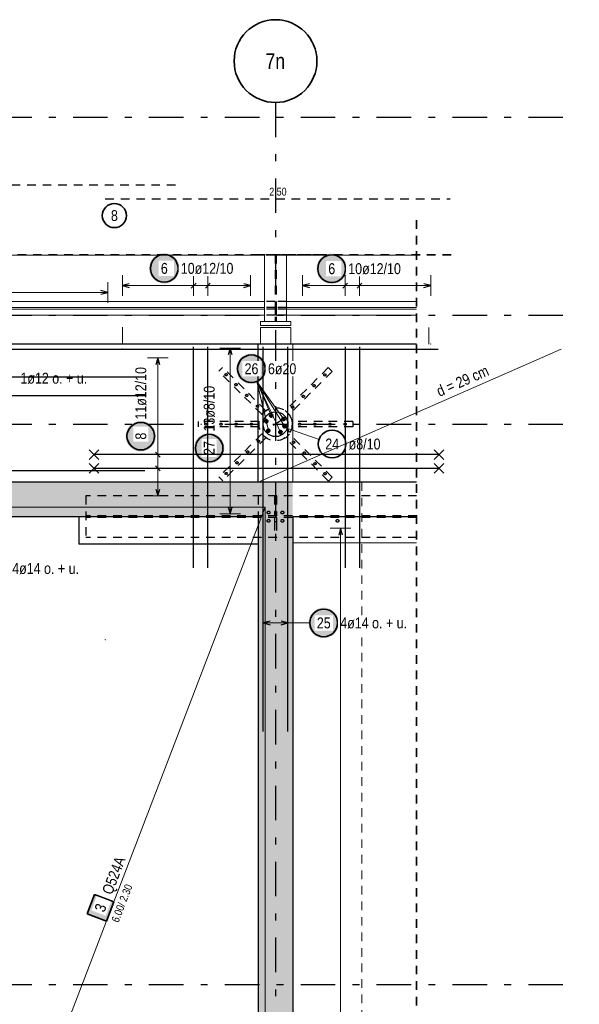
# Model space of a CAD drawing. Header units: millimetres. Extents: x -4 to 113, y -17 to 52.
# Tile 43 of 91: x 41.3 to 49.41, y 26.49 to 40.75. Entities that reach past the tile are written whole.
import ezdxf
from ezdxf.enums import TextEntityAlignment as Align

# ---------------------------------------------------------------- set-up
doc = ezdxf.new("R2010")
doc.units = ezdxf.units.MM
doc.linetypes.add('DASHDOTX2', pattern=[2, 1, -0.5, 0, -0.5])
doc.linetypes.add('HIDDEN', pattern=[0.375, 0.25, -0.125])
for name, color, linetype, lineweight in [('Achsen', 7, 'Continuous', 20), ('Mattenbewehrung', 7, 'Continuous', 20), ('Schraffuren', 7, 'Continuous', 20), ('Stabstahl', 7, 'Continuous', 20)]:
    doc.layers.add(name, color=color, linetype=linetype, lineweight=lineweight)
doc.styles.add('Arial Narrow', font='ARIALN.TTF')

msp = doc.modelspace()

# ---------------------------------------------------------------- hatches: boundary and pattern name
at = {"lineweight": 25, "true_color": 0xffffff}
msp.add_hatch(color=7, dxfattribs=at).paths.add_polyline_path([(43.274441, 34.716587), (43.274307, 34.724265), (43.273905, 34.731934), (43.273236, 34.739584), (43.2723, 34.747205), (43.271099, 34.75479), (43.269634, 34.762328), (43.267906, 34.76981), (43.265919, 34.777228), (43.263674, 34.784571), (43.261174, 34.791832), (43.258422, 34.799001), (43.255421, 34.806069), (43.252176, 34.813029), (43.24869, 34.819871), (43.244967, 34.826587), (43.241012, 34.83317), (43.23683, 34.83961), (43.232425, 34.8459), (43.227804, 34.852033), (43.222971, 34.858001), (43.217933, 34.863796), (43.212696, 34.869412), (43.207266, 34.874842), (43.20165, 34.880079), (43.195855, 34.885117), (43.189887, 34.88995), (43.183754, 34.894571), (43.177464, 34.898976), (43.171023, 34.903158), (43.164441, 34.907113), (43.157725, 34.910836), (43.150883, 34.914322), (43.143923, 34.917567), (43.136855, 34.920568), (43.129686, 34.92332), (43.122425, 34.92582), (43.115081, 34.928065), (43.107664, 34.930052), (43.100182, 34.93178), (43.092644, 34.933245), (43.085059, 34.934446), (43.077438, 34.935382), (43.069788, 34.936051), (43.062119, 34.936453), (43.054441, 34.936587), (43.046763, 34.936453), (43.039095, 34.936051), (43.031445, 34.935382), (43.023823, 34.934446), (43.016239, 34.933245), (43.008701, 34.93178), (43.001218, 34.930052), (42.993801, 34.928065), (42.986458, 34.92582), (42.979197, 34.92332), (42.972028, 34.920568), (42.964959, 34.917567), (42.958, 34.914322), (42.951158, 34.910836), (42.944441, 34.907113), (42.937859, 34.903158), (42.931419, 34.898976), (42.925128, 34.894571), (42.918996, 34.88995), (42.913028, 34.885117), (42.907233, 34.880079), (42.901616, 34.874842), (42.896186, 34.869412), (42.890949, 34.863796), (42.885911, 34.858001), (42.881079, 34.852033), (42.876458, 34.8459), (42.872053, 34.83961), (42.867871, 34.83317), (42.863916, 34.826587), (42.860193, 34.819871), (42.856707, 34.813029), (42.853461, 34.806069), (42.850461, 34.799001), (42.847709, 34.791832), (42.845209, 34.784571), (42.842964, 34.777228), (42.840976, 34.76981), (42.839249, 34.762328), (42.837784, 34.75479), (42.836582, 34.747205), (42.835646, 34.739584), (42.834977, 34.731934), (42.834575, 34.724265), (42.834441, 34.716587), (42.834575, 34.708909), (42.834977, 34.701241), (42.835646, 34.693591), (42.836582, 34.685969), (42.837784, 34.678385), (42.839249, 34.670847), (42.840976, 34.663364), (42.842964, 34.655947), (42.845209, 34.648604), (42.847709, 34.641343), (42.850461, 34.634174), (42.853461, 34.627105), (42.856707, 34.620146), (42.860193, 34.613304), (42.863916, 34.606587), (42.867871, 34.600005), (42.872053, 34.593565), (42.876458, 34.587275), (42.881079, 34.581142), (42.885911, 34.575174), (42.890949, 34.569379), (42.896186, 34.563762), (42.901616, 34.558333), (42.907233, 34.553095), (42.913028, 34.548058), (42.918996, 34.543225), (42.925128, 34.538604), (42.931419, 34.534199), (42.937859, 34.530017), (42.944441, 34.526062), (42.951158, 34.522339), (42.958, 34.518853), (42.964959, 34.515607), (42.972028, 34.512607), (42.979197, 34.509855), (42.986458, 34.507355), (42.993801, 34.50511), (43.001218, 34.503122), (43.008701, 34.501395), (43.016239, 34.49993), (43.023823, 34.498728), (43.031445, 34.497792), (43.039095, 34.497123), (43.046763, 34.496721), (43.054441, 34.496587), (43.062119, 34.496721), (43.069788, 34.497123), (43.077438, 34.497792), (43.085059, 34.498728), (43.092644, 34.49993), (43.100182, 34.501395), (43.107664, 34.503122), (43.115081, 34.50511), (43.122425, 34.507355), (43.129686, 34.509855), (43.136855, 34.512607), (43.143923, 34.515607), (43.150883, 34.518853), (43.157725, 34.522339), (43.164441, 34.526062), (43.171023, 34.530017), (43.177464, 34.534199), (43.183754, 34.538604), (43.189887, 34.543225), (43.195855, 34.548058), (43.20165, 34.553095), (43.207266, 34.558333), (43.212696, 34.563762), (43.217933, 34.569379), (43.222971, 34.575174), (43.227804, 34.581142), (43.232425, 34.587275), (43.23683, 34.593565), (43.241012, 34.600005), (43.244967, 34.606587), (43.24869, 34.613304), (43.252176, 34.620146), (43.255421, 34.627105), (43.258422, 34.634174), (43.261174, 34.641343), (43.263674, 34.648604), (43.265919, 34.655947), (43.267906, 34.663364), (43.269634, 34.670847), (43.271099, 34.678385), (43.2723, 34.685969), (43.273236, 34.693591), (43.273905, 34.701241)])
at = {"layer": 'Mattenbewehrung', "lineweight": 18, "true_color": 0xffffff}
msp.add_hatch(color=7, dxfattribs=at).paths.add_polyline_path([(42.383785, 28.077715), (42.276404, 27.797591), (42.556528, 27.69021), (42.663909, 27.970334)])
at = {"layer": 'Schraffuren', "lineweight": 25, "true_color": 0xffffff}
for points in [[(43.614723, 37.1479), (43.614589, 37.155578), (43.614187, 37.163246), (43.613518, 37.170896), (43.612582, 37.178518), (43.61138, 37.186102), (43.609915, 37.19364), (43.608188, 37.201123), (43.6062, 37.20854), (43.603955, 37.215883), (43.601455, 37.223144), (43.598703, 37.230313), (43.595703, 37.237382), (43.592457, 37.244341), (43.588971, 37.251183), (43.585248, 37.2579), (43.581293, 37.264482), (43.577111, 37.270922), (43.572706, 37.277212), (43.568085, 37.283345), (43.563252, 37.289313), (43.558215, 37.295108), (43.552977, 37.300725), (43.547548, 37.306154), (43.541931, 37.311392), (43.536136, 37.31643), (43.530168, 37.321262), (43.524035, 37.325883), (43.517745, 37.330288), (43.511305, 37.33447), (43.504723, 37.338425), (43.498006, 37.342148), (43.491164, 37.345634), (43.484205, 37.34888), (43.477136, 37.35188), (43.469967, 37.354632), (43.462706, 37.357132), (43.455363, 37.359377), (43.447946, 37.361365), (43.440463, 37.363092), (43.432925, 37.364557), (43.425341, 37.365759), (43.417719, 37.366695), (43.410069, 37.367364), (43.402401, 37.367766), (43.394723, 37.3679), (43.387045, 37.367766), (43.379376, 37.367364), (43.371726, 37.366695), (43.364105, 37.365759), (43.35652, 37.364557), (43.348982, 37.363092), (43.3415, 37.361365), (43.334082, 37.359377), (43.326739, 37.357132), (43.319478, 37.354632), (43.312309, 37.35188), (43.305241, 37.34888), (43.298281, 37.345634), (43.291439, 37.342148), (43.284723, 37.338425), (43.27814, 37.33447), (43.2717, 37.330288), (43.26541, 37.325883), (43.259277, 37.321262), (43.253309, 37.31643), (43.247514, 37.311392), (43.241898, 37.306154), (43.236468, 37.300725), (43.231231, 37.295108), (43.226193, 37.289313), (43.22136, 37.283345), (43.216739, 37.277212), (43.212334, 37.270922), (43.208152, 37.264482), (43.204197, 37.2579), (43.200474, 37.251183), (43.196988, 37.244341), (43.193743, 37.237382), (43.190742, 37.230313), (43.18799, 37.223144), (43.18549, 37.215883), (43.183245, 37.20854), (43.181258, 37.201123), (43.17953, 37.19364), (43.178065, 37.186102), (43.176864, 37.178518), (43.175928, 37.170896), (43.175259, 37.163246), (43.174857, 37.155578), (43.174723, 37.1479), (43.174857, 37.140222), (43.175259, 37.132553), (43.175928, 37.124903), (43.176864, 37.117282), (43.178065, 37.109697), (43.17953, 37.102159), (43.181258, 37.094677), (43.183245, 37.08726), (43.18549, 37.079916), (43.18799, 37.072655), (43.190742, 37.065486), (43.193743, 37.058418), (43.196988, 37.051458), (43.200474, 37.044616), (43.204197, 37.0379), (43.208152, 37.031317), (43.212334, 37.024877), (43.216739, 37.018587), (43.22136, 37.012454), (43.226193, 37.006486), (43.231231, 37.000691), (43.236468, 36.995075), (43.241898, 36.989645), (43.247514, 36.984408), (43.253309, 36.97937), (43.259277, 36.974537), (43.26541, 36.969916), (43.2717, 36.965511), (43.27814, 36.961329), (43.284723, 36.957374), (43.291439, 36.953651), (43.298281, 36.950165), (43.305241, 36.94692), (43.312309, 36.943919), (43.319478, 36.941167), (43.326739, 36.938667), (43.334082, 36.936422), (43.3415, 36.934435), (43.348982, 36.932707), (43.35652, 36.931242), (43.364105, 36.930041), (43.371726, 36.929105), (43.379376, 36.928436), (43.387045, 36.928034), (43.394723, 36.9279), (43.402401, 36.928034), (43.410069, 36.928436), (43.417719, 36.929105), (43.425341, 36.930041), (43.432925, 36.931242), (43.440463, 36.932707), (43.447946, 36.934435), (43.455363, 36.936422), (43.462706, 36.938667), (43.469967, 36.941167), (43.477136, 36.943919), (43.484205, 36.94692), (43.491164, 36.950165), (43.498006, 36.953651), (43.504723, 36.957374), (43.511305, 36.961329), (43.517745, 36.965511), (43.524035, 36.969916), (43.530168, 36.974537), (43.536136, 36.97937), (43.541931, 36.984408), (43.547548, 36.989645), (43.552977, 36.995075), (43.558215, 37.000691), (43.563252, 37.006486), (43.568085, 37.012454), (43.572706, 37.018587), (43.577111, 37.024877), (43.581293, 37.031317), (43.585248, 37.0379), (43.588971, 37.044616), (43.592457, 37.051458), (43.595703, 37.058418), (43.598703, 37.065486), (43.601455, 37.072655), (43.603955, 37.079916), (43.6062, 37.08726), (43.608188, 37.094677), (43.609915, 37.102159), (43.61138, 37.109697), (43.612582, 37.117282), (43.613518, 37.124903), (43.614187, 37.132553)], [(46.041682, 37.143223), (46.041548, 37.150901), (46.041146, 37.158569), (46.040477, 37.166219), (46.039541, 37.173841), (46.03834, 37.181426), (46.036874, 37.188964), (46.035147, 37.196446), (46.03316, 37.203863), (46.030914, 37.211207), (46.028414, 37.218467), (46.025662, 37.225636), (46.022662, 37.232705), (46.019417, 37.239665), (46.01593, 37.246507), (46.012208, 37.253223), (46.008253, 37.259805), (46.00407, 37.266245), (45.999666, 37.272536), (45.995044, 37.278668), (45.990212, 37.284636), (45.985174, 37.290432), (45.979937, 37.296048), (45.974507, 37.301478), (45.968891, 37.306715), (45.963095, 37.311753), (45.957128, 37.316585), (45.950995, 37.321207), (45.944704, 37.325611), (45.938264, 37.329794), (45.931682, 37.333749), (45.924966, 37.337471), (45.918124, 37.340958), (45.911164, 37.344203), (45.904095, 37.347203), (45.896926, 37.349955), (45.889666, 37.352455), (45.882322, 37.354701), (45.874905, 37.356688), (45.867423, 37.358415), (45.859885, 37.359881), (45.8523, 37.361082), (45.844678, 37.362018), (45.837028, 37.362687), (45.82936, 37.363089), (45.821682, 37.363223), (45.814004, 37.363089), (45.806336, 37.362687), (45.798686, 37.362018), (45.791064, 37.361082), (45.783479, 37.359881), (45.775941, 37.358415), (45.768459, 37.356688), (45.761042, 37.354701), (45.753698, 37.352455), (45.746438, 37.349955), (45.739269, 37.347203), (45.7322, 37.344203), (45.72524, 37.340958), (45.718398, 37.337471), (45.711682, 37.333749), (45.7051, 37.329794), (45.69866, 37.325611), (45.692369, 37.321207), (45.686236, 37.316585), (45.680269, 37.311753), (45.674473, 37.306715), (45.668857, 37.301478), (45.663427, 37.296048), (45.65819, 37.290432), (45.653152, 37.284636), (45.64832, 37.278668), (45.643698, 37.272536), (45.639294, 37.266245), (45.635111, 37.259805), (45.631156, 37.253223), (45.627434, 37.246507), (45.623947, 37.239665), (45.620702, 37.232705), (45.617702, 37.225636), (45.61495, 37.218467), (45.61245, 37.211207), (45.610204, 37.203863), (45.608217, 37.196446), (45.60649, 37.188964), (45.605024, 37.181426), (45.603823, 37.173841), (45.602887, 37.166219), (45.602218, 37.158569), (45.601816, 37.150901), (45.601682, 37.143223), (45.601816, 37.135545), (45.602218, 37.127877), (45.602887, 37.120227), (45.603823, 37.112605), (45.605024, 37.10502), (45.60649, 37.097482), (45.608217, 37.09), (45.610204, 37.082583), (45.61245, 37.075239), (45.61495, 37.067979), (45.617702, 37.060809), (45.620702, 37.053741), (45.623947, 37.046781), (45.627434, 37.039939), (45.631156, 37.033223), (45.635111, 37.026641), (45.639294, 37.020201), (45.643698, 37.01391), (45.64832, 37.007777), (45.653152, 37.00181), (45.65819, 36.996014), (45.663427, 36.990398), (45.668857, 36.984968), (45.674473, 36.979731), (45.680269, 36.974693), (45.686236, 36.969861), (45.692369, 36.965239), (45.69866, 36.960835), (45.7051, 36.956652), (45.711682, 36.952697), (45.718398, 36.948974), (45.72524, 36.945488), (45.7322, 36.942243), (45.739269, 36.939242), (45.746438, 36.936491), (45.753698, 36.933991), (45.761042, 36.931745), (45.768459, 36.929758), (45.775941, 36.92803), (45.783479, 36.926565), (45.791064, 36.925364), (45.798686, 36.924428), (45.806336, 36.923759), (45.814004, 36.923357), (45.821682, 36.923223), (45.82936, 36.923357), (45.837028, 36.923759), (45.844678, 36.924428), (45.8523, 36.925364), (45.859885, 36.926565), (45.867423, 36.92803), (45.874905, 36.929758), (45.882322, 36.931745), (45.889666, 36.933991), (45.896926, 36.936491), (45.904095, 36.939242), (45.911164, 36.942243), (45.918124, 36.945488), (45.924966, 36.948974), (45.931682, 36.952697), (45.938264, 36.956652), (45.944704, 36.960835), (45.950995, 36.965239), (45.957128, 36.969861), (45.963095, 36.974693), (45.968891, 36.979731), (45.974507, 36.984968), (45.979937, 36.990398), (45.985174, 36.996014), (45.990212, 37.00181), (45.995044, 37.007777), (45.999666, 37.01391), (46.00407, 37.020201), (46.008253, 37.026641), (46.012208, 37.033223), (46.01593, 37.039939), (46.019417, 37.046781), (46.022662, 37.053741), (46.025662, 37.060809), (46.028414, 37.067979), (46.030914, 37.075239), (46.03316, 37.082583), (46.035147, 37.09), (46.036874, 37.097482), (46.03834, 37.10502), (46.039541, 37.112605), (46.040477, 37.120227), (46.041146, 37.127877)]]:
    msp.add_hatch(color=7, dxfattribs=at).paths.add_polyline_path(points)
at = {"layer": 'Schraffuren', "lineweight": 13, "true_color": 0xd7ffd7}
for points in [[(42.156532, 34.050195), (42.156532, 33.550196), (10.366532, 33.550196), (9.866532, 34.050196)], [(44.756532, 34.050196), (44.756532, 33.550196), (42.156532, 33.550196), (42.156532, 34.050195)], [(45.256532, 34.050196), (45.256532, 6.630196), (44.756532, 6.630196), (44.756532, 34.050196)]]:
    msp.add_hatch(color=254, dxfattribs=at).paths.add_polyline_path(points)
at = {"layer": 'Stabstahl', "lineweight": 50, "true_color": 0xffffff}
msp.add_hatch(color=7, dxfattribs=at).paths.add_polyline_path([(44.87777, 35.693432), (44.877636, 35.70111), (44.877234, 35.708778), (44.876564, 35.716428), (44.875629, 35.72405), (44.874427, 35.731634), (44.872962, 35.739172), (44.871235, 35.746655), (44.869247, 35.754072), (44.867002, 35.761415), (44.864502, 35.768676), (44.86175, 35.775845), (44.85875, 35.782914), (44.855504, 35.789873), (44.852018, 35.796715), (44.848295, 35.803432), (44.84434, 35.810014), (44.840158, 35.816454), (44.835753, 35.822744), (44.831132, 35.828877), (44.826299, 35.834845), (44.821262, 35.84064), (44.816024, 35.846257), (44.810594, 35.851686), (44.804978, 35.856924), (44.799183, 35.861962), (44.793215, 35.866794), (44.787082, 35.871415), (44.780792, 35.87582), (44.774352, 35.880002), (44.76777, 35.883957), (44.761053, 35.88768), (44.754211, 35.891166), (44.747252, 35.894412), (44.740183, 35.897412), (44.733014, 35.900164), (44.725753, 35.902664), (44.71841, 35.904909), (44.710992, 35.906897), (44.70351, 35.908624), (44.695972, 35.910089), (44.688388, 35.911291), (44.680766, 35.912227), (44.673116, 35.912896), (44.665448, 35.913298), (44.65777, 35.913432), (44.650092, 35.913298), (44.642423, 35.912896), (44.634773, 35.912227), (44.627152, 35.911291), (44.619567, 35.910089), (44.612029, 35.908624), (44.604547, 35.906897), (44.597129, 35.904909), (44.589786, 35.902664), (44.582525, 35.900164), (44.575356, 35.897412), (44.568288, 35.894412), (44.561328, 35.891166), (44.554486, 35.88768), (44.54777, 35.883957), (44.541187, 35.880002), (44.534747, 35.87582), (44.528457, 35.871415), (44.522324, 35.866794), (44.516356, 35.861962), (44.510561, 35.856924), (44.504945, 35.851686), (44.499515, 35.846257), (44.494278, 35.84064), (44.48924, 35.834845), (44.484407, 35.828877), (44.479786, 35.822744), (44.475381, 35.816454), (44.471199, 35.810014), (44.467244, 35.803432), (44.463521, 35.796715), (44.460035, 35.789873), (44.45679, 35.782914), (44.453789, 35.775845), (44.451037, 35.768676), (44.448537, 35.761415), (44.446292, 35.754072), (44.444305, 35.746655), (44.442577, 35.739172), (44.441112, 35.731634), (44.439911, 35.72405), (44.438975, 35.716428), (44.438306, 35.708778), (44.437904, 35.70111), (44.43777, 35.693432), (44.437904, 35.685754), (44.438306, 35.678085), (44.438975, 35.670435), (44.439911, 35.662814), (44.441112, 35.655229), (44.442577, 35.647691), (44.444305, 35.640209), (44.446292, 35.632792), (44.448537, 35.625448), (44.451037, 35.618187), (44.453789, 35.611018), (44.45679, 35.60395), (44.460035, 35.59699), (44.463521, 35.590148), (44.467244, 35.583432), (44.471199, 35.576849), (44.475381, 35.570409), (44.479786, 35.564119), (44.484407, 35.557986), (44.48924, 35.552018), (44.494278, 35.546223), (44.499515, 35.540607), (44.504945, 35.535177), (44.510561, 35.52994), (44.516356, 35.524902), (44.522324, 35.520069), (44.528457, 35.515448), (44.534747, 35.511043), (44.541187, 35.506861), (44.54777, 35.502906), (44.554486, 35.499183), (44.561328, 35.495697), (44.568288, 35.492452), (44.575356, 35.489451), (44.582525, 35.486699), (44.589786, 35.484199), (44.597129, 35.481954), (44.604547, 35.479967), (44.612029, 35.478239), (44.619567, 35.476774), (44.627152, 35.475573), (44.634773, 35.474637), (44.642423, 35.473968), (44.650092, 35.473566), (44.65777, 35.473432), (44.665448, 35.473566), (44.673116, 35.473968), (44.680766, 35.474637), (44.688388, 35.475573), (44.695972, 35.476774), (44.70351, 35.478239), (44.710992, 35.479967), (44.71841, 35.481954), (44.725753, 35.484199), (44.733014, 35.486699), (44.740183, 35.489451), (44.747252, 35.492452), (44.754211, 35.495697), (44.761053, 35.499183), (44.76777, 35.502906), (44.774352, 35.506861), (44.780792, 35.511043), (44.787082, 35.515448), (44.793215, 35.520069), (44.799183, 35.524902), (44.804978, 35.52994), (44.810594, 35.535177), (44.816024, 35.540607), (44.821262, 35.546223), (44.826299, 35.552018), (44.831132, 35.557986), (44.835753, 35.564119), (44.840158, 35.570409), (44.84434, 35.576849), (44.848295, 35.583432), (44.852018, 35.590148), (44.855504, 35.59699), (44.85875, 35.60395), (44.86175, 35.611018), (44.864502, 35.618187), (44.867002, 35.625448), (44.869247, 35.632792), (44.871235, 35.640209), (44.872962, 35.647691), (44.874427, 35.655229), (44.875629, 35.662814), (44.876564, 35.670435), (44.877234, 35.678085)])
at = {"layer": 'Stabstahl', "lineweight": 25, "true_color": 0xffffff}
for points in [[(44.26589, 34.543533), (44.265755, 34.551211), (44.265354, 34.55888), (44.264684, 34.56653), (44.263748, 34.574151), (44.262547, 34.581736), (44.261082, 34.589274), (44.259355, 34.596756), (44.257367, 34.604174), (44.255122, 34.611517), (44.252622, 34.618778), (44.24987, 34.625947), (44.24687, 34.633015), (44.243624, 34.639975), (44.240138, 34.646817), (44.236415, 34.653533), (44.23246, 34.660116), (44.228278, 34.666556), (44.223873, 34.672846), (44.219252, 34.678979), (44.214419, 34.684947), (44.209381, 34.690742), (44.204144, 34.696358), (44.198714, 34.701788), (44.193098, 34.707025), (44.187303, 34.712063), (44.181335, 34.716896), (44.175202, 34.721517), (44.168912, 34.725922), (44.162472, 34.730104), (44.15589, 34.734059), (44.149173, 34.737782), (44.142331, 34.741268), (44.135372, 34.744513), (44.128303, 34.747514), (44.121134, 34.750266), (44.113873, 34.752766), (44.10653, 34.755011), (44.099112, 34.756998), (44.09163, 34.758726), (44.084092, 34.760191), (44.076508, 34.761392), (44.068886, 34.762328), (44.061236, 34.762997), (44.053567, 34.763399), (44.04589, 34.763533), (44.038212, 34.763399), (44.030543, 34.762997), (44.022893, 34.762328), (44.015271, 34.761392), (44.007687, 34.760191), (44.000149, 34.758726), (43.992667, 34.756998), (43.985249, 34.755011), (43.977906, 34.752766), (43.970645, 34.750266), (43.963476, 34.747514), (43.956407, 34.744513), (43.949448, 34.741268), (43.942606, 34.737782), (43.93589, 34.734059), (43.929307, 34.730104), (43.922867, 34.725922), (43.916577, 34.721517), (43.910444, 34.716896), (43.904476, 34.712063), (43.898681, 34.707025), (43.893065, 34.701788), (43.887635, 34.696358), (43.882398, 34.690742), (43.87736, 34.684947), (43.872527, 34.678979), (43.867906, 34.672846), (43.863501, 34.666556), (43.859319, 34.660116), (43.855364, 34.653533), (43.851641, 34.646817), (43.848155, 34.639975), (43.84491, 34.633015), (43.841909, 34.625947), (43.839157, 34.618778), (43.836657, 34.611517), (43.834412, 34.604174), (43.832424, 34.596756), (43.830697, 34.589274), (43.829232, 34.581736), (43.828031, 34.574151), (43.827095, 34.56653), (43.826425, 34.55888), (43.826024, 34.551211), (43.82589, 34.543533), (43.826024, 34.535855), (43.826425, 34.528187), (43.827095, 34.520537), (43.828031, 34.512915), (43.829232, 34.505331), (43.830697, 34.497793), (43.832424, 34.490311), (43.834412, 34.482893), (43.836657, 34.47555), (43.839157, 34.468289), (43.841909, 34.46112), (43.84491, 34.454051), (43.848155, 34.447092), (43.851641, 34.44025), (43.855364, 34.433533), (43.859319, 34.426951), (43.863501, 34.420511), (43.867906, 34.414221), (43.872527, 34.408088), (43.87736, 34.40212), (43.882398, 34.396325), (43.887635, 34.390709), (43.893065, 34.385279), (43.898681, 34.380042), (43.904476, 34.375004), (43.910444, 34.370171), (43.916577, 34.36555), (43.922867, 34.361145), (43.929307, 34.356963), (43.93589, 34.353008), (43.942606, 34.349285), (43.949448, 34.345799), (43.956407, 34.342553), (43.963476, 34.339553), (43.970645, 34.336801), (43.977906, 34.334301), (43.985249, 34.332056), (43.992667, 34.330068), (44.000149, 34.328341), (44.007687, 34.326876), (44.015271, 34.325674), (44.022893, 34.324739), (44.030543, 34.324069), (44.038212, 34.323667), (44.04589, 34.323533), (44.053567, 34.323667), (44.061236, 34.324069), (44.068886, 34.324739), (44.076508, 34.325674), (44.084092, 34.326876), (44.09163, 34.328341), (44.099112, 34.330068), (44.10653, 34.332056), (44.113873, 34.334301), (44.121134, 34.336801), (44.128303, 34.339553), (44.135372, 34.342553), (44.142331, 34.345799), (44.149173, 34.349285), (44.15589, 34.353008), (44.162472, 34.356963), (44.168912, 34.361145), (44.175202, 34.36555), (44.181335, 34.370171), (44.187303, 34.375004), (44.193098, 34.380042), (44.198714, 34.385279), (44.204144, 34.390709), (44.209381, 34.396325), (44.214419, 34.40212), (44.219252, 34.408088), (44.223873, 34.414221), (44.228278, 34.420511), (44.23246, 34.426951), (44.236415, 34.433533), (44.240138, 34.44025), (44.243624, 34.447092), (44.24687, 34.454051), (44.24987, 34.46112), (44.252622, 34.468289), (44.255122, 34.47555), (44.257367, 34.482893), (44.259355, 34.490311), (44.261082, 34.497793), (44.262547, 34.505331), (44.263748, 34.512915), (44.264684, 34.520537), (44.265354, 34.528187)], [(45.925309, 32.011003), (45.925175, 32.018681), (45.924773, 32.026349), (45.924104, 32.033999), (45.923168, 32.041621), (45.921966, 32.049205), (45.920501, 32.056743), (45.918774, 32.064226), (45.916786, 32.071643), (45.914541, 32.078987), (45.912041, 32.086247), (45.909289, 32.093416), (45.906289, 32.100485), (45.903043, 32.107444), (45.899557, 32.114287), (45.895834, 32.121003), (45.891879, 32.127585), (45.887697, 32.134025), (45.883292, 32.140316), (45.878671, 32.146448), (45.873838, 32.152416), (45.868801, 32.158212), (45.863563, 32.163828), (45.858134, 32.169258), (45.852517, 32.174495), (45.846722, 32.179533), (45.840754, 32.184365), (45.834621, 32.188987), (45.828331, 32.193391), (45.821891, 32.197573), (45.815309, 32.201528), (45.808592, 32.205251), (45.80175, 32.208737), (45.794791, 32.211983), (45.787722, 32.214983), (45.780553, 32.217735), (45.773292, 32.220235), (45.765949, 32.22248), (45.758532, 32.224468), (45.751049, 32.226195), (45.743511, 32.227661), (45.735927, 32.228862), (45.728305, 32.229798), (45.720655, 32.230467), (45.712987, 32.230869), (45.705309, 32.231003), (45.697631, 32.230869), (45.689962, 32.230467), (45.682312, 32.229798), (45.674691, 32.228862), (45.667106, 32.227661), (45.659568, 32.226195), (45.652086, 32.224468), (45.644669, 32.22248), (45.637325, 32.220235), (45.630064, 32.217735), (45.622895, 32.214983), (45.615827, 32.211983), (45.608867, 32.208737), (45.602025, 32.205251), (45.595309, 32.201528), (45.588726, 32.197573), (45.582286, 32.193391), (45.575996, 32.188987), (45.569863, 32.184365), (45.563895, 32.179533), (45.5581, 32.174495), (45.552484, 32.169258), (45.547054, 32.163828), (45.541817, 32.158212), (45.536779, 32.152416), (45.531946, 32.146448), (45.527325, 32.140316), (45.52292, 32.134025), (45.518738, 32.127585), (45.514783, 32.121003), (45.51106, 32.114287), (45.507574, 32.107444), (45.504329, 32.100485), (45.501328, 32.093416), (45.498576, 32.086247), (45.496076, 32.078987), (45.493831, 32.071643), (45.491844, 32.064226), (45.490116, 32.056743), (45.488651, 32.049205), (45.48745, 32.041621), (45.486514, 32.033999), (45.485845, 32.026349), (45.485443, 32.018681), (45.485309, 32.011003), (45.485443, 32.003325), (45.485845, 31.995656), (45.486514, 31.988007), (45.48745, 31.980385), (45.488651, 31.9728), (45.490116, 31.965262), (45.491844, 31.95778), (45.493831, 31.950363), (45.496076, 31.943019), (45.498576, 31.935758), (45.501328, 31.928589), (45.504329, 31.921521), (45.507574, 31.914561), (45.51106, 31.907719), (45.514783, 31.901003), (45.518738, 31.894421), (45.52292, 31.88798), (45.527325, 31.88169), (45.531946, 31.875557), (45.536779, 31.86959), (45.541817, 31.863794), (45.547054, 31.858178), (45.552484, 31.852748), (45.5581, 31.847511), (45.563895, 31.842473), (45.569863, 31.83764), (45.575996, 31.833019), (45.582286, 31.828615), (45.588726, 31.824432), (45.595309, 31.820477), (45.602025, 31.816754), (45.608867, 31.813268), (45.615827, 31.810023), (45.622895, 31.807022), (45.630064, 31.80427), (45.637325, 31.80177), (45.644669, 31.799525), (45.652086, 31.797538), (45.659568, 31.79581), (45.667106, 31.794345), (45.674691, 31.793144), (45.682312, 31.792208), (45.689962, 31.791539), (45.697631, 31.791137), (45.705309, 31.791003), (45.712987, 31.791137), (45.720655, 31.791539), (45.728305, 31.792208), (45.735927, 31.793144), (45.743511, 31.794345), (45.751049, 31.79581), (45.758532, 31.797538), (45.765949, 31.799525), (45.773292, 31.80177), (45.780553, 31.80427), (45.787722, 31.807022), (45.794791, 31.810023), (45.80175, 31.813268), (45.808592, 31.816754), (45.815309, 31.820477), (45.821891, 31.824432), (45.828331, 31.828615), (45.834621, 31.833019), (45.840754, 31.83764), (45.846722, 31.842473), (45.852517, 31.847511), (45.858134, 31.852748), (45.863563, 31.858178), (45.868801, 31.863794), (45.873838, 31.86959), (45.878671, 31.875557), (45.883292, 31.88169), (45.887697, 31.88798), (45.891879, 31.894421), (45.895834, 31.901003), (45.899557, 31.907719), (45.903043, 31.914561), (45.906289, 31.921521), (45.909289, 31.928589), (45.912041, 31.935758), (45.914541, 31.943019), (45.916786, 31.950363), (45.918774, 31.95778), (45.920501, 31.965262), (45.921966, 31.9728), (45.923168, 31.980385), (45.924104, 31.988007), (45.924773, 31.995656)]]:
    msp.add_hatch(color=7, dxfattribs=at).paths.add_polyline_path(points)

# ---------------------------------------------------------------- linework, layer by layer
at = {"color": 2, "linetype": 'HIDDEN', "lineweight": 35, "ltscale": 0.5}
for p, q in [((45.667387, 37.344906), (4.22623, 37.344906)), ((47.552818, 37.344906), (44.667387, 37.344906))]:
    msp.add_line(p, q, dxfattribs=at)
at = {"color": 7, "linetype": 'Continuous', "lineweight": 18}
for p, q in [((44.847387, 37.340203), (40.567417, 37.340203)), ((44.847387, 37.344906), (44.847387, 36.380203)), ((45.167387, 37.344906), (45.167387, 36.380203)), ((47.052818, 37.340203), (45.167387, 37.340203)), ((44.847387, 36.670203), (40.567417, 36.670203)), ((47.052818, 36.670203), (45.167387, 36.670203)), ((44.847387, 36.581371), (40.567417, 36.581351)), ((44.847387, 36.559203), (40.567417, 36.559203)), ((47.052818, 36.581382), (45.167387, 36.581373)), ((47.052818, 36.559203), (45.167387, 36.559203)), ((44.847387, 36.470203), (40.567417, 36.470203)), ((44.847387, 36.380203), (44.787387, 36.380203)), ((44.787387, 36.380203), (44.787387, 36.320203)), ((45.167387, 36.380203), (44.847387, 36.380203)), ((47.052818, 36.470203), (45.167387, 36.470203)), ((45.227387, 36.380203), (45.167387, 36.380203)), ((45.227387, 36.380203), (45.227387, 36.320203)), ((45.227387, 36.320441), (44.787387, 36.320438)), ((45.227387, 36.290203), (44.787387, 36.290203)), ((44.787387, 36.290203), (44.787387, 36.050203)), ((45.227387, 36.290203), (45.227387, 36.050203)), ((47.052818, 33.170196), (45.256532, 33.170196))]:
    msp.add_line(p, q, dxfattribs=at)
at = {"color": 3, "linetype": 'HIDDEN', "lineweight": 25, "ltscale": 0.5}
for p, q in [((45.001014, 37.340203), (44.847387, 37.340203)), ((44.999887, 37.344906), (44.999887, 36.380203)), ((45.001014, 37.344906), (45.001014, 37.340203)), ((45.014887, 37.344906), (45.014887, 36.380203)), ((45.015244, 37.344906), (45.015244, 37.340203)), ((45.167387, 37.340203), (45.015244, 37.340203)), ((45.001014, 36.670203), (44.847387, 36.670203)), ((45.001014, 36.670203), (45.001014, 36.581203)), ((45.167387, 36.670203), (45.015244, 36.670203)), ((45.015244, 36.670203), (45.015244, 36.581203)), ((45.001014, 36.581372), (44.847387, 36.581371)), ((45.001014, 36.559203), (44.847387, 36.559203)), ((45.001014, 36.581203), (45.001014, 36.559203)), ((45.001014, 36.559203), (45.001014, 36.470203)), ((45.167387, 36.581373), (45.015244, 36.581372)), ((45.015244, 36.581203), (45.015244, 36.559203)), ((45.167387, 36.559203), (45.015244, 36.559203)), ((45.015244, 36.559203), (45.015244, 36.470203)), ((45.001014, 36.470203), (44.847387, 36.470203)), ((45.167387, 36.470203), (45.015244, 36.470203)), ((44.240883, 35.713268), (44.184315, 35.6567)), ((45.771062, 35.71044), (45.459935, 35.399313)), ((45.827631, 35.653872), (45.771062, 35.71044)), ((45.827631, 35.653872), (45.516504, 35.342745)), ((44.863137, 35.091015), (44.55201, 35.402142)), ((45.459935, 35.399313), (45.148808, 35.088186)), ((44.806569, 35.034446), (44.495442, 35.345573)), ((45.516504, 35.342745), (45.205377, 35.031618)), ((44.863137, 35.091015), (44.806569, 35.034446)), ((45.205377, 35.031618), (45.148808, 35.088186)), ((44.767387, 34.930196), (44.327387, 34.930196)), ((44.767387, 34.850196), (44.327387, 34.850196)), ((44.767387, 34.930196), (44.767387, 34.850196)), ((45.687387, 34.930196), (45.247387, 34.930196)), ((45.247387, 34.930196), (45.247387, 34.850196)), ((45.687387, 34.850196), (45.247387, 34.850196)), ((46.127387, 34.930196), (45.687387, 34.930196)), ((46.127387, 34.850196), (45.687387, 34.850196)), ((46.127387, 34.930196), (46.127387, 34.850196)), ((44.809397, 34.748775), (44.49827, 34.437648)), ((44.865966, 34.692206), (44.554839, 34.381079)), ((44.865966, 34.692206), (44.809397, 34.748775)), ((45.208205, 34.745946), (45.151637, 34.689378)), ((45.462764, 34.378251), (45.151637, 34.689378)), ((45.519332, 34.434819), (45.208205, 34.745946)), ((44.554839, 34.381079), (44.243712, 34.069952)), ((45.830459, 34.123692), (45.519332, 34.434819)), ((45.773891, 34.067124), (45.462764, 34.378251)), ((44.243712, 34.069952), (44.187143, 34.126521)), ((45.830459, 34.123692), (45.773891, 34.067124)), ((47.052818, 33.850196), (42.256532, 33.850196)), ((42.256532, 33.850196), (42.256532, 33.250196)), ((44.756532, 33.850196), (44.756532, 33.550196)), ((44.991532, 33.850196), (44.991532, 33.624196)), ((45.021532, 33.850196), (45.021532, 33.624196)), ((47.052818, 33.564196), (42.256532, 33.564196)), ((47.052818, 33.536196), (42.256532, 33.536196)), ((45.021532, 33.624196), (44.991532, 33.624196)), ((44.991532, 33.624196), (44.991532, 33.564196)), ((44.991532, 33.536196), (44.991532, 33.476196)), ((45.021532, 33.624196), (45.021532, 33.564196)), ((45.021532, 33.536196), (45.021532, 33.476196)), ((45.021532, 33.476196), (44.991532, 33.476196)), ((44.991532, 33.476196), (44.991532, 33.250196)), ((45.021532, 33.476196), (45.021532, 33.250196)), ((47.052818, 33.250196), (42.256532, 33.250196))]:
    msp.add_line(p, q, dxfattribs=at)
at = {"color": 3, "linetype": 'Continuous', "lineweight": 25}
for p, q in [((47.052818, 36.050203), (9.10653, 36.050203)), ((42.156532, 34.050195), (9.866532, 34.050183)), ((44.756532, 34.050196), (42.156532, 34.050195)), ((45.256532, 34.050196), (44.756532, 34.050196)), ((47.052818, 34.050197), (45.256532, 34.050196)), ((42.156532, 33.550196), (10.366532, 33.550196)), ((44.756532, 33.550196), (42.156532, 33.550196)), ((42.156532, 33.550196), (42.156532, 33.150196)), ((44.756532, 33.550196), (44.756532, 20.784677)), ((45.256532, 33.550196), (45.256532, 20.784677)), ((47.052818, 33.550196), (45.256532, 33.550196)), ((44.756532, 33.150196), (42.156532, 33.150196))]:
    msp.add_line(p, q, dxfattribs=at)
at = {"color": 9, "linetype": 'Continuous', "lineweight": 0}
msp.add_line((45.256532, 34.050196), (45.256532, 36.050203), dxfattribs=at)
at = {"color": 5, "linetype": 'Continuous', "lineweight": 18, "ltscale": 0.5}
for p, q in [((43.451409, 35.850201), (43.151409, 35.850201)), ((43.301409, 33.850196), (43.301409, 35.850201)), ((43.151409, 34.450197), (43.451409, 34.450197)), ((43.151409, 34.250197), (43.451409, 34.250197)), ((43.151409, 33.850196), (43.451409, 33.850196))]:
    msp.add_line(p, q, dxfattribs=at)
at = {"color": 3, "linetype": 'Continuous', "lineweight": 25, "ltscale": 0.5}
for p, q in [((43.301409, 35.850201), (43.274614, 35.750201)), ((43.328204, 35.750201), (43.301409, 35.850201)), ((42.448683, 34.520908), (42.307261, 34.379487)), ((42.448683, 34.379487), (42.307261, 34.520908)), ((43.266054, 34.485553), (43.336764, 34.414842)), ((47.307261, 34.520908), (47.448683, 34.379487)), ((47.307261, 34.379487), (47.448683, 34.520908)), ((42.448683, 34.320907), (42.307261, 34.179486)), ((42.448683, 34.179486), (42.307261, 34.320907)), ((47.377972, 34.250197), (42.377972, 34.250197)), ((43.266054, 34.285552), (43.336764, 34.214841)), ((47.307261, 34.320907), (47.448683, 34.179486)), ((47.307261, 34.179486), (47.448683, 34.320907)), ((37.027372, 34.221627), (43.114954, 34.221627)), ((43.274614, 33.950196), (43.301409, 33.850196)), ((43.301409, 33.850196), (43.328204, 33.950196))]:
    msp.add_line(p, q, dxfattribs=at)
at = {"color": 9, "linetype": 'HIDDEN', "lineweight": 0, "ltscale": 0.5}
msp.add_line((46.256532, 34.050196), (46.256532, 6.630202), dxfattribs=at)
at = {"color": 9, "linetype": 'Continuous', "lineweight": 0}
for centre in [(43.377972, 36.050203), (46.377972, 36.050203), (43.377972, 33.550196), (44.787387, 33.550196), (46.377972, 33.550196)]:
    msp.add_circle(centre, 0.00222, dxfattribs=at)
at = {"color": 3, "linetype": 'HIDDEN', "lineweight": 25, "ltscale": 0.5}
for centre, radius in [((44.290381, 35.607202), 0.016), ((45.721565, 35.604374), 0.016), ((44.434631, 35.462953), 0.016), ((45.566001, 35.448811), 0.016), ((44.590194, 35.307389), 0.016), ((45.410438, 35.293247), 0.016), ((44.745758, 35.151826), 0.016), ((45.007387, 34.890196), 0.24), ((45.254874, 35.137684), 0.016), ((44.437387, 34.890196), 0.016), ((44.657387, 34.890196), 0.016), ((45.357387, 34.890196), 0.016), ((45.577387, 34.890196), 0.016), ((45.797387, 34.890196), 0.016), ((46.017387, 34.890196), 0.016), ((44.7599, 34.642709), 0.016), ((45.269017, 34.628567), 0.016), ((44.604336, 34.487145), 0.016), ((45.42458, 34.473003), 0.016), ((44.448773, 34.331582), 0.016), ((45.580144, 34.31744), 0.016), ((44.293209, 34.176018), 0.016), ((45.724393, 34.17319), 0.016), ((44.906532, 33.610196), 0.02), ((45.106532, 33.610196), 0.02), ((44.906532, 33.490196), 0.02), ((45.106532, 33.490196), 0.02), ((45.906532, 33.490196), 0.02)]:
    msp.add_circle(centre, radius, dxfattribs=at)
at = {"color": 2, "linetype": 'Continuous', "lineweight": 35, "ltscale": 0.5}
msp.add_circle((43.054441, 34.716587), 0.2, dxfattribs=at)
at = {"layer": 'Achsen', "color": 3, "linetype": 'DASHDOTX2', "lineweight": 25, "ltscale": 0.5}
for p, q in [((45.007324, 39.55094), (45.007324, -6.857)), ((3.573324, 39.340196), (49.410516, 39.340196)), ((3.573324, 36.470196), (49.410516, 36.470196)), ((3.573324, 34.890196), (49.410516, 34.890196)), ((3.573324, 26.770196), (49.410516, 26.770196))]:
    msp.add_line(p, q, dxfattribs=at)
at = {"layer": 'Achsen', "color": 2, "linetype": 'Continuous', "lineweight": 35}
msp.add_circle((45.007324, 40.15094), 0.6, dxfattribs=at)
at = {"layer": 'Mattenbewehrung', "color": 3, "linetype": 'HIDDEN', "lineweight": 25, "ltscale": 0.5}
for p, q in [((37.357925, 38.359775), (43.557925, 38.359775)), ((42.540318, 38.153033), (47.540318, 38.153033))]:
    msp.add_line(p, q, dxfattribs=at)
at = {"layer": 'Mattenbewehrung', "color": 5, "linetype": 'Continuous', "lineweight": 18, "ltscale": 0.5}
for p, q in [((42.577589, 36.65), (42.577589, 36.95)), ((38.237592, 36.8), (42.577589, 36.8)), ((46.1, 33.382187), (45.8, 33.382187))]:
    msp.add_line(p, q, dxfattribs=at)
at = {"layer": 'Mattenbewehrung', "color": 3, "linetype": 'Continuous', "lineweight": 25, "ltscale": 0.5}
for p, q in [((42.577589, 36.8), (42.477589, 36.826795)), ((42.477589, 36.773205), (42.577589, 36.8)), ((45.95, 33.382187), (45.923205, 33.282187)), ((45.976795, 33.282187), (45.95, 33.382187))]:
    msp.add_line(p, q, dxfattribs=at)
at = {"layer": 'Mattenbewehrung', "color": 9, "linetype": 'Continuous', "lineweight": 0}
for p, q in [((42.787387, 36.050203), (42.787387, 36.295777)), ((47.227387, 36.290203), (47.227387, 36.050203))]:
    msp.add_line(p, q, dxfattribs=at)
at = {"layer": 'Mattenbewehrung', "color": 7, "linetype": 'Continuous', "lineweight": 18, "ltscale": 0.5}
for p, q in [((44.856531, 33.690192), (40.256534, 33.690221)), ((44.856531, 21.690225), (44.856531, 33.690192)), ((44.856531, 33.690192), (44.856531, 33.690192))]:
    msp.add_line(p, q, dxfattribs=at)
at = {"layer": 'Mattenbewehrung', "color": 2, "linetype": 'Continuous', "lineweight": 35, "ltscale": 0.5}
for p, q in [((42.383785, 28.077715), (42.276404, 27.797591)), ((42.663909, 27.970334), (42.383785, 28.077715)), ((42.556528, 27.69021), (42.663909, 27.970334)), ((42.276404, 27.797591), (42.556528, 27.69021))]:
    msp.add_line(p, q, dxfattribs=at)
msp.add_circle((42.67165, 37.91293), 0.175, dxfattribs=at)
at = {"layer": 'Mattenbewehrung', "color": 9, "linetype": 'Continuous', "lineweight": 0}
for centre in [(43.114954, 36.050203), (43.114954, 33.550196), (42.540318, 31.766278)]:
    msp.add_circle(centre, 0.00222, dxfattribs=at)
at = {"layer": 'Schraffuren', "color": 5, "linetype": 'Continuous', "lineweight": 18, "ltscale": 0.5}
for p, q in [((42.787387, 37.0479), (42.787387, 36.7479)), ((43.820208, 37.0479), (43.820208, 36.7479)), ((44.026772, 37.0479), (44.026772, 36.7479)), ((44.646464, 36.7479), (44.646464, 37.0479)), ((45.397455, 37.0479), (45.397455, 36.7479)), ((46.017148, 36.7479), (46.017148, 37.0479)), ((46.223712, 36.7479), (46.223712, 37.0479)), ((47.256532, 36.7479), (47.256532, 37.0479)), ((42.787387, 36.8979), (44.646464, 36.8979)), ((47.256532, 36.8979), (45.397455, 36.8979))]:
    msp.add_line(p, q, dxfattribs=at)
at = {"layer": 'Schraffuren', "color": 3, "linetype": 'Continuous', "lineweight": 25, "ltscale": 0.5}
for p, q in [((42.887387, 36.924695), (42.787387, 36.8979)), ((42.787387, 36.8979), (42.887387, 36.871105)), ((43.855563, 36.933255), (43.784852, 36.862544)), ((44.062127, 36.933255), (43.991416, 36.862544)), ((44.646464, 36.8979), (44.546464, 36.924695)), ((44.546464, 36.871105), (44.646464, 36.8979)), ((45.497455, 36.924695), (45.397455, 36.8979)), ((45.397455, 36.8979), (45.497455, 36.871105)), ((45.981792, 36.862544), (46.052503, 36.933255)), ((46.188356, 36.862544), (46.259067, 36.933255)), ((47.256532, 36.8979), (47.156532, 36.924695)), ((47.156532, 36.871105), (47.256532, 36.8979)), ((43.820208, 32.810203), (43.820208, 36.010203)), ((46.017148, 36.010203), (46.017148, 32.810203)), ((46.223712, 36.010203), (46.223712, 32.810203))]:
    msp.add_line(p, q, dxfattribs=at)
at = {"layer": 'Schraffuren', "color": 3, "linetype": 'Continuous', "lineweight": 25}
msp.add_line((44.756532, 34.050196), (44.756532, 36.050203), dxfattribs=at)
at = {"layer": 'Schraffuren', "color": 5, "linetype": 'Continuous', "lineweight": 18}
msp.add_line((44.756532, 34.050196), (49.148319, 35.979349), dxfattribs=at)
at = {"layer": 'Schraffuren', "color": 2, "linetype": 'Continuous', "lineweight": 35, "ltscale": 0.5}
for centre in [(43.394723, 37.1479), (45.821682, 37.143223)]:
    msp.add_circle(centre, 0.2, dxfattribs=at)
at = {"layer": 'Schraffuren', "color": 9, "linetype": 'Continuous', "lineweight": 0}
for centre in [(42.787387, 35.980203), (44.646466, 36.050203), (45.397454, 36.050203), (47.256532, 36.050203), (47.256532, 35.980203), (44.646466, 33.550196), (45.397454, 33.550196)]:
    msp.add_circle(centre, 0.00222, dxfattribs=at)
at = {"layer": 'Stabstahl', "color": 3, "linetype": 'Continuous', "lineweight": 25, "ltscale": 0.5}
for p, q in [((47.36653, 35.970203), (27.36653, 35.970203)), ((44.35, 35.994203), (44.323205, 35.894203)), ((44.376795, 35.894203), (44.35, 35.994203)), ((45.160339, 34.985132), (44.973418, 34.869112)), ((44.967407, 34.890196), (45.187407, 34.890196)), ((45.150186, 34.886974), (45.204361, 34.774325)), ((44.323205, 33.690198), (44.35, 33.590198)), ((44.35, 33.590198), (44.376795, 33.690198)), ((44.927387, 32.037798), (44.827387, 32.011003)), ((44.827387, 32.011003), (44.927387, 31.984208)), ((45.187386, 32.011003), (45.087386, 32.037798)), ((45.087386, 31.984208), (45.187386, 32.011003))]:
    msp.add_line(p, q, dxfattribs=at)
at = {"layer": 'Stabstahl', "color": 5, "linetype": 'Continuous', "lineweight": 18, "ltscale": 0.5}
for p, q in [((44.5, 35.994203), (44.2, 35.994203)), ((44.35, 35.994203), (44.35, 33.590198)), ((45.139313, 34.86329), (44.73777, 35.510129)), ((45.123886, 34.965669), (44.73777, 35.510129)), ((44.944371, 35.014755), (44.73777, 35.510129)), ((44.874248, 34.93201), (44.73777, 35.510129)), ((44.903331, 34.796505), (44.73777, 35.510129)), ((45.079007, 34.774935), (44.73777, 35.510129)), ((45.63876, 34.668895), (45.130088, 34.847189)), ((44.2, 33.590198), (44.5, 33.590198)), ((44.827387, 32.161003), (44.827387, 31.861003)), ((45.187386, 31.861003), (45.187386, 32.161003)), ((44.827387, 32.011003), (45.187386, 32.011003)), ((45.505309, 32.011003), (45.187386, 32.011003))]:
    msp.add_line(p, q, dxfattribs=at)
at = {"layer": 'Stabstahl', "color": 2, "linetype": 'Continuous', "lineweight": 35, "ltscale": 0.5}
for centre in [(44.65777, 35.693432), (44.04589, 34.543533), (45.827502, 34.602739), (45.705309, 32.011003)]:
    msp.add_circle(centre, 0.2, dxfattribs=at)
at = {"layer": 'Stabstahl', "color": 3, "linetype": 'Continuous', "lineweight": 25, "ltscale": 0.5}
msp.add_circle((45.007387, 34.890196), 0.18002, dxfattribs=at)
at = {"layer": 'Stabstahl', "color": 4, "linetype": 'Continuous', "lineweight": 50, "ltscale": 0.5}
for centre, radius in [((44.874248, 34.93201), 0.02), ((44.874248, 34.93201), 0.02), ((44.944371, 35.014755), 0.02), ((44.944371, 35.014755), 0.02), ((44.944371, 35.014755), 0.018), ((44.944371, 35.014755), 0.014), ((44.944371, 35.014755), 0.01), ((44.944371, 35.014755), 0.006), ((44.944371, 35.014755), 0.002), ((45.123886, 34.965669), 0.02), ((45.123886, 34.965669), 0.02), ((45.123886, 34.965669), 0.018), ((45.123886, 34.965669), 0.014), ((45.123886, 34.965669), 0.01), ((45.123886, 34.965669), 0.006), ((45.123886, 34.965669), 0.002), ((44.874248, 34.93201), 0.018), ((44.874248, 34.93201), 0.014), ((44.874248, 34.93201), 0.01), ((44.874248, 34.93201), 0.006), ((44.874248, 34.93201), 0.002), ((44.903331, 34.796505), 0.02), ((44.903331, 34.796505), 0.02), ((44.903331, 34.796505), 0.018), ((44.903331, 34.796505), 0.014), ((45.139313, 34.86329), 0.02), ((45.139313, 34.86329), 0.02), ((45.139313, 34.86329), 0.018), ((45.139313, 34.86329), 0.014), ((45.139313, 34.86329), 0.01), ((45.139313, 34.86329), 0.006), ((45.139313, 34.86329), 0.002), ((44.903331, 34.796505), 0.01), ((44.903331, 34.796505), 0.006), ((44.903331, 34.796505), 0.002), ((45.079007, 34.774935), 0.02), ((45.079007, 34.774935), 0.02), ((45.079007, 34.774935), 0.018), ((45.079007, 34.774935), 0.014), ((45.079007, 34.774935), 0.01), ((45.079007, 34.774935), 0.006), ((45.079007, 34.774935), 0.002)]:
    msp.add_circle(centre, radius, dxfattribs=at)

# ---------------------------------------------------------------- texts
at = {"layer": 'Achsen', "color": 4, "lineweight": 50, "style": 'Arial Narrow'}
msp.add_text('7n', height=0.225, dxfattribs=at).set_placement((45.004124, 40.15094), align=Align.MIDDLE_CENTER)
at = {"layer": 'Mattenbewehrung', "color": 3, "lineweight": 25, "insert": (44.916568, 38.315533), "char_height": 0.1125, "attachment_point": 1, "line_spacing_factor": 0.9, "style": 'Arial Narrow'}
msp.add_mtext('2.50', dxfattribs=at)
at = {"layer": 'Mattenbewehrung', "color": 2, "lineweight": 35, "insert": (42.622037, 37.99168), "char_height": 0.1575, "attachment_point": 1, "line_spacing_factor": 0.9, "style": 'Arial Narrow'}
msp.add_mtext('8', dxfattribs=at)
at = {"layer": 'Schraffuren', "color": 2, "lineweight": 35, "style": 'Arial Narrow'}
msp.add_text('d = 29 cm', height=0.1575, rotation=23.7141, dxfattribs=at).set_placement((47.384913, 35.285261))
at = {"layer": 'Stabstahl', "color": 2, "lineweight": 35, "char_height": 0.1575, "attachment_point": 1, "line_spacing_factor": 0.9, "style": 'Arial Narrow'}
for s, insert in [('1ø12 o. + u.', (41.309802, 35.63532)), ('24', (45.728277, 34.681489)), ('ø8/10', (46.067502, 34.681489))]:
    msp.add_mtext(s, dxfattribs=dict(at, insert=insert))
at = {"layer": 'Stabstahl', "color": 2, "lineweight": 35, "insert": (41.190888, 32.87875), "char_height": 0.1575, "attachment_point": 1, "line_spacing_factor": 0.9, "style": 'Arial Narrow', "bg_fill": 3, "box_fill_scale": 1.2, "bg_fill_color": 256, "bg_fill_true_color": 13158600, "bg_fill_transparency": 0}
msp.add_mtext('4ø14 o. + u.', dxfattribs=at)

# ---------------------------------------------------------------- next in the draw order: linework, layer by layer
at = {"layer": 'Mattenbewehrung', "color": 7, "linetype": 'Continuous', "lineweight": 18, "ltscale": 0.5}
msp.add_line((40.256534, 21.690225), (44.856531, 33.690192), dxfattribs=at)

# ---------------------------------------------------------------- next in the draw order: texts
at = {"color": 2, "lineweight": 35, "char_height": 0.1575, "attachment_point": 1, "rotation": 90, "line_spacing_factor": 0.9, "style": 'Arial Narrow', "bg_fill": 3, "box_fill_scale": 1.2, "bg_fill_color": 256, "bg_fill_true_color": 13158600, "bg_fill_transparency": 0}
for s, insert in [('11ø12/10', (42.975691, 34.956587)), ('8', (42.975691, 34.666975))]:
    msp.add_mtext(s, dxfattribs=dict(at, insert=insert))
at = {"layer": 'Schraffuren', "color": 2, "lineweight": 35, "char_height": 0.1575, "attachment_point": 1, "line_spacing_factor": 0.9, "style": 'Arial Narrow', "bg_fill": 3, "box_fill_scale": 1.2, "bg_fill_color": 256, "bg_fill_true_color": 13158600, "bg_fill_transparency": 0}
for s, insert in [('10ø12/10', (43.634723, 37.22665)), ('10ø12/10', (46.061682, 37.221973)), ('6', (43.34511, 37.22665)), ('6', (45.77207, 37.221973))]:
    msp.add_mtext(s, dxfattribs=dict(at, insert=insert))
at = {"layer": 'Stabstahl', "color": 2, "lineweight": 35, "char_height": 0.1575, "attachment_point": 1, "line_spacing_factor": 0.9, "style": 'Arial Narrow', "bg_fill": 3, "box_fill_scale": 1.2, "bg_fill_color": 256, "bg_fill_true_color": 13158600, "bg_fill_transparency": 0}
for s, insert in [('26', (44.558545, 35.772182)), ('6ø20', (44.89777, 35.772182)), ('25', (45.606084, 32.089753)), ('4ø14 o. + u.', (45.945309, 32.089753))]:
    msp.add_mtext(s, dxfattribs=dict(at, insert=insert))
at = {"layer": 'Stabstahl', "color": 2, "lineweight": 35, "char_height": 0.1575, "attachment_point": 1, "rotation": 90, "line_spacing_factor": 0.9, "style": 'Arial Narrow', "bg_fill": 3, "box_fill_scale": 1.2, "bg_fill_color": 256, "bg_fill_true_color": 13158600, "bg_fill_transparency": 0}
for s, insert in [('13ø8/10', (43.96714, 34.783533)), ('27', (43.96714, 34.444308))]:
    msp.add_mtext(s, dxfattribs=dict(at, insert=insert))

# ---------------------------------------------------------------- next in the draw order: linework, layer by layer
at = {"color": 2, "linetype": 'HIDDEN', "lineweight": 35, "ltscale": 0.5}
msp.add_line((47.052818, 37.844906), (47.052818, -2.829025), dxfattribs=at)
at = {"color": 3, "linetype": 'HIDDEN', "lineweight": 25, "ltscale": 0.5}
for p, q in [((44.55201, 35.402142), (44.240883, 35.713268)), ((44.495442, 35.345573), (44.184315, 35.6567)), ((44.327387, 34.930196), (43.887387, 34.930196)), ((43.887387, 34.930196), (43.887387, 34.850196)), ((44.327387, 34.850196), (43.887387, 34.850196)), ((44.49827, 34.437648), (44.187143, 34.126521))]:
    msp.add_line(p, q, dxfattribs=at)
at = {"color": 3, "linetype": 'Continuous', "lineweight": 25, "ltscale": 0.5}
for p, q in [((37.027372, 35.578774), (43.114954, 35.578774)), ((37.027372, 35.307344), (43.114954, 35.307344)), ((47.377972, 34.450197), (42.377972, 34.450197))]:
    msp.add_line(p, q, dxfattribs=at)
at = {"color": 3, "linetype": 'HIDDEN', "lineweight": 25, "ltscale": 0.5}
for centre in [(43.997387, 34.890196), (44.217387, 34.890196)]:
    msp.add_circle(centre, 0.016, dxfattribs=at)
at = {"layer": 'Mattenbewehrung', "color": 5, "linetype": 'Continuous', "lineweight": 18, "ltscale": 0.5}
msp.add_line((45.95, 20.492877), (45.95, 33.382187), dxfattribs=at)
at = {"layer": 'Schraffuren', "color": 3, "linetype": 'Continuous', "lineweight": 25, "ltscale": 0.5}
msp.add_line((44.026772, 32.810203), (44.026772, 36.010203), dxfattribs=at)
at = {"layer": 'Stabstahl', "color": 3, "linetype": 'Continuous', "lineweight": 25, "ltscale": 0.5}
for p, q in [((44.827387, 30.438203), (44.827387, 36.010203)), ((45.187386, 30.438203), (45.187386, 36.010203))]:
    msp.add_line(p, q, dxfattribs=at)

# ---------------------------------------------------------------- next in the draw order: texts
at = {"layer": 'Mattenbewehrung', "color": 2, "lineweight": 35, "char_height": 0.1575, "attachment_point": 1, "rotation": 69.026465, "line_spacing_factor": 0.9, "style": 'Arial Narrow', "bg_fill": 3, "box_fill_scale": 1.2, "bg_fill_color": 256, "bg_fill_true_color": 13158600, "bg_fill_transparency": 0}
for s, insert in [('Q524A', (42.487664, 28.118216)), ('3', (42.378866, 27.865825))]:
    msp.add_mtext(s, dxfattribs=dict(at, insert=insert))

# ---------------------------------------------------------------- next in the draw order: texts
at = {"layer": 'Mattenbewehrung', "color": 2, "lineweight": 35, "insert": (42.612552, 27.668734), "char_height": 0.1125, "attachment_point": 1, "rotation": 69.026465, "line_spacing_factor": 0.9, "style": 'Arial Narrow', "bg_fill": 3, "box_fill_scale": 1.2, "bg_fill_color": 256, "bg_fill_true_color": 13158600, "bg_fill_transparency": 0}
msp.add_mtext(' 6.00/ 2.30', dxfattribs=at)

doc.saveas('drawing.dxf')
